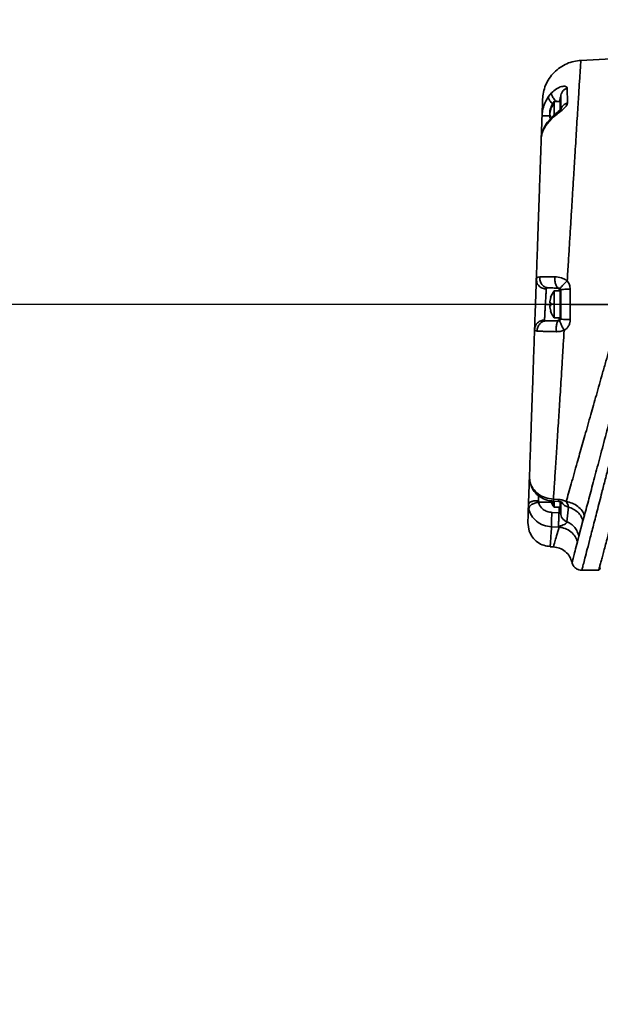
# Model space of a CAD drawing. Header units: millimetres. Extents: x 192 to 260, y 66 to 212.
# Tile 8 of 14: x 222 to 233, y 122 to 141. Entities that reach past the tile are written whole.
import ezdxf

# ---------------------------------------------------------------- set-up
doc = ezdxf.new("R2010")
doc.units = ezdxf.units.MM
doc.linetypes.add('CENTERX2', pattern=[20.32, 12.7, -2.54, 2.54, -2.54])
doc.layers.add('10', color=7, linetype='Continuous')
doc.styles.add('SLDTEXTSTYLE0', font='TXT', dxfattribs={"width": 0.7})
doc.dimstyles.new('SLDDIMSTYLE0', dxfattribs={"dimtxt": 3.5, "dimasz": 2.1, "dimexe": 0, "dimexo": 0.0625, "dimgap": 0.875, "dimtad": 2, "dimdec": 3, "dimlfac": 15.77, "dimrnd": 1e-09, "dimzin": 12, "dimdsep": 46, "dimtxsty": 'SLDTEXTSTYLE0', "dimsah": 1, "dimcen": 0.09, "dimadec": 0, "dimazin": 3, "dimtfac": 1, "dimtdec": 3, "dimtofl": 0, "dimtmove": 0, "dimatfit": 3, "dimfxl": 0, "dimfrac": 2, "dimtolj": 1, "dimtzin": 12, "dimarcsym": 0})

# ---------------------------------------------------------------- blocks, each defined once
blk = doc.blocks.new('_D_1')
at = {"layer": '10'}
for p, q in [((243.244, 135.208), (214.164, 135.208)), ((216.164, 78.138), (216.164, 135.208)), ((224.512, 78.138), (214.164, 78.138))]:
    blk.add_line(p, q, dxfattribs=at)
for points in [[(216.164, 135.208), (215.914, 133.108), (216.414, 133.108)], [(216.164, 78.138), (216.414, 80.238), (215.914, 80.238)]]:
    blk.add_solid(points, dxfattribs=at)
at = {"layer": '10', "insert": (211.653, 108.371), "char_height": 3.5, "attachment_point": 1, "rotation": 90, "style": 'SLDTEXTSTYLE0'}
blk.add_mtext('900', dxfattribs=at)
blk = doc.blocks.new('_D_2')
at = {"layer": '10'}
for p, q in [((238.928, 190.693), (214.217, 190.693)), ((216.217, 135.208), (216.217, 190.693)), ((227.317, 135.208), (214.217, 135.208))]:
    blk.add_line(p, q, dxfattribs=at)
for points in [[(216.217, 190.693), (215.967, 188.593), (216.467, 188.593)], [(216.217, 135.208), (216.467, 137.308), (215.967, 137.308)]]:
    blk.add_solid(points, dxfattribs=at)
at = {"layer": '10', "insert": (211.706, 161.278), "char_height": 3.5, "attachment_point": 1, "rotation": 90, "style": 'SLDTEXTSTYLE0'}
blk.add_mtext('875', dxfattribs=at)
blk = doc.blocks.new('_D_4')
at = {"layer": '10'}
for p, q in [((229.57, 198.62), (194.616, 198.62)), ((196.616, 198.62), (196.616, 78.138)), ((224.512, 78.138), (194.616, 78.138))]:
    blk.add_line(p, q, dxfattribs=at)
for points in [[(196.616, 198.62), (196.366, 196.52), (196.866, 196.52)], [(196.616, 78.138), (196.866, 80.238), (196.366, 80.238)]]:
    blk.add_solid(points, dxfattribs=at)
at = {"layer": '10', "insert": (192.104, 133.932), "char_height": 3.5, "attachment_point": 1, "rotation": 90, "style": 'SLDTEXTSTYLE0'}
blk.add_mtext('1900', dxfattribs=at)
blk = doc.blocks.new('_D_6')
at = {"layer": '10'}
for p, q in [((240.733, 181.931), (240.733, 161.915)), ((252.21, 91.828), (252.21, 165.915)), ((240.733, 163.915), (229.729, 163.915)), ((240.733, 163.915), (252.21, 163.915))]:
    blk.add_line(p, q, dxfattribs=at)
for points in [[(240.733, 163.915), (242.833, 163.665), (242.833, 164.165)], [(252.21, 163.915), (250.11, 164.165), (250.11, 163.665)]]:
    blk.add_solid(points, dxfattribs=at)
at = {"layer": '10', "insert": (229.729, 168.427), "char_height": 3.5, "attachment_point": 1, "style": 'SLDTEXTSTYLE0'}
blk.add_mtext('181', dxfattribs=at)

msp = doc.modelspace()

# ---------------------------------------------------------------- linework, layer by layer
at = {"color": 7, "linetype": 'Continuous', "lineweight": 35}
for p, q in [((234.821809, 139.915466), (232.703845, 139.804469)), ((232.092097, 139.122636), (232.151357, 139.192622)), ((232.32376, 138.888058), (232.32376, 139.121511)), ((232.445871, 139.281272), (232.451132, 139.001551)), ((232.20179, 139.001105), (232.134809, 138.890236)), ((232.311078, 139.031326), (232.20179, 139.031326)), ((232.118134, 138.832222), (232.135646, 138.903019)), ((232.135646, 138.876603), (232.118134, 138.805806)), ((232.118134, 138.780043), (232.135646, 138.741996)), ((232.12219, 138.733156), (232.118134, 138.749554)), ((232.135646, 138.903019), (232.134809, 138.890236)), ((232.134809, 138.890236), (232.135646, 138.876603)), ((232.158521, 138.712625), (232.067145, 138.612115)), ((232.067145, 138.612115), (232.075332, 138.63991)), ((232.166666, 138.744322), (232.074456, 138.640455)), ((232.13429, 138.733156), (232.116085, 138.733156)), ((232.135646, 138.692842), (232.118134, 138.73089)), ((231.870222, 135.649029), (231.864801, 135.680784)), ((231.864802, 135.680794), (231.868728, 135.688452)), ((231.866102, 135.690718), (231.866894, 135.648232)), ((232.311078, 135.461786), (232.20179, 135.461786)), ((232.32376, 134.933307), (232.32376, 135.482971)), ((232.504039, 135.494849), (232.504039, 135.208139)), ((232.135646, 135.336228), (232.118134, 135.255892)), ((232.118134, 135.237457), (232.135646, 135.239905)), ((232.135646, 135.239905), (232.134809, 135.212032)), ((232.135646, 135.335495), (232.135646, 135.336228)), ((232.136645, 135.208139), (232.035327, 135.208139)), ((232.135646, 135.184129), (232.118134, 135.181681)), ((232.118134, 135.162087), (232.135646, 135.081751)), ((232.20179, 135.215866), (232.134809, 135.212032)), ((232.134809, 135.212032), (232.135646, 135.184129)), ((232.135646, 135.081751), (232.135646, 135.080783)), ((232.504039, 135.208139), (233.48051, 135.208139)), ((232.504039, 135.208139), (232.504039, 134.92143)), ((232.20179, 134.954611), (232.311078, 134.954611)), ((232.20179, 134.954493), (232.311078, 134.954493)), ((231.836, 134.77), (231.833808, 134.74646)), ((231.73449, 131.943348), (231.749161, 131.836915)), ((231.734672, 131.954359), (231.745311, 131.860734)), ((231.745311, 131.860734), (231.75212, 131.837643)), ((232.186646, 131.536833), (232.285972, 131.531206)), ((231.722318, 131.360239), (231.716678, 131.439088)), ((231.906792, 131.481965), (231.903477, 131.510322)), ((232.145884, 131.484052), (231.906792, 131.481965)), ((232.20179, 131.4229), (232.14968, 131.506172)), ((232.185329, 131.499582), (232.28526, 131.493972)), ((232.20179, 131.384953), (232.311078, 131.384953)), ((232.292608, 131.384953), (232.292608, 131.282271)), ((232.32376, 131.491697), (232.32376, 131.271224)), ((232.440134, 131.114218), (232.468341, 131.392209)), ((232.292608, 131.282271), (232.15824, 131.287476)), ((232.771829, 131.22876), (232.743686, 131.128853)), ((231.704868, 131.100897), (231.729744, 130.938127)), ((232.285972, 131.012944), (232.151604, 131.018094)), ((232.2924, 131.012737), (232.285972, 131.012944)), ((232.743686, 131.128853), (232.664246, 130.842879)), ((232.664246, 130.842879), (232.64016, 130.73247)), ((232.12493, 130.64215), (232.186996, 130.638897)), ((232.125247, 130.642133), (232.126097, 130.653772)), ((232.722475, 130.198628), (233.041381, 130.198628))]:
    msp.add_line(p, q, dxfattribs=at)
for centre, start, end in [((232.526677, 138.77768), 142.4758968, 172.6652869), ((232.526677, 135.208139), 142.1885403, 161.9621983), ((232.526677, 135.208139), 198.0549064, 218.1649574), ((232.526677, 131.638599), 198.6988402, 217.4560867)]:
    msp.add_arc(centre, 0.412175, start, end, dxfattribs=at)
for points, knots in [([(235.137477, 140.116743), (235.136005, 140.111224), (235.133052, 140.100158), (235.109323, 140.011215), (235.071829, 139.870666), (235.019803, 139.675633), (234.954311, 139.430093), (234.876193, 139.13718), (234.786586, 138.801138), (234.686601, 138.426113), (234.577536, 138.016954), (234.460707, 137.578578), (234.337405, 137.115809), (234.209088, 136.6341), (234.077128, 136.138588), (233.942778, 135.633959), (233.807561, 135.125928), (233.672925, 134.619924), (233.539936, 134.119956), (233.410117, 133.631745), (233.28493, 133.160799), (233.165434, 132.71111), (233.052896, 132.287472), (232.948969, 131.896118), (232.853683, 131.537195), (232.799186, 131.331847), (232.771829, 131.22876)], [0, 0, 0, 0, 0.041895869, 0.084000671, 0.125757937, 0.167633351, 0.20972261, 0.251462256, 0.293281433, 0.335328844, 0.377021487, 0.418736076, 0.460717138, 0.502353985, 0.543918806, 0.585780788, 0.627384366, 0.668788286, 0.710409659, 0.75203438, 0.793304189, 0.83464309, 0.876238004, 0.917432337, 0.958550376, 1, 1, 1, 1]), ([(231.983195, 139.071129), (231.986971, 139.115206), (231.994724, 139.205705), (232.037484, 139.338957), (232.104853, 139.466737), (232.197545, 139.581248), (232.310421, 139.675924), (232.437005, 139.745514), (232.569491, 139.790592), (232.659841, 139.799924), (232.703845, 139.804469)], [0, 0, 0, 0, 0.117437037, 0.241124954, 0.369361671, 0.5, 0.630638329, 0.758875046, 0.882562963, 1, 1, 1, 1]), ([(232.447179, 135.649666), (232.454485, 135.768742), (232.468289, 135.993705), (232.488333, 136.320636), (232.507626, 136.635779), (232.526432, 136.943296), (232.545424, 137.253965), (232.563911, 137.556766), (232.581947, 137.85169), (232.598545, 138.122315), (232.613707, 138.368683), (232.628136, 138.602672), (232.641748, 138.823067), (232.654472, 139.027922), (232.66571, 139.207691), (232.675466, 139.362607), (232.684687, 139.508088), (232.692815, 139.635441), (232.699129, 139.733114), (232.703098, 139.793405), (232.703597, 139.800798), (232.703845, 139.804469)], [0, 0, 0, 0, 0.053165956, 0.100442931, 0.148155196, 0.198383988, 0.245493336, 0.299028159, 0.350865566, 0.401004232, 0.44944295, 0.496180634, 0.548480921, 0.599826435, 0.65021667, 0.699651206, 0.748129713, 0.812435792, 0.875849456, 0.938370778, 1, 1, 1, 1]), ([(232.151357, 139.192622), (232.181538, 139.219929), (232.240883, 139.273622), (232.325205, 139.30954), (232.383211, 139.318324), (232.417312, 139.314682), (232.440885, 139.30256), (232.444231, 139.288272), (232.445871, 139.281272)], [0, 0, 0, 0, 0.273245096, 0.537289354, 0.661824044, 0.780072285, 0.892242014, 1, 1, 1, 1]), ([(231.972086, 138.753031), (231.974464, 138.786279), (231.979277, 138.8536), (232.009757, 138.984812), (232.059123, 139.067442), (232.092097, 139.122636)], [0, 0, 0, 0, 0.2447237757, 0.4955059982, 1, 1, 1, 1]), ([(232.092097, 139.122636), (232.092591, 139.109635), (232.093352, 139.089589), (232.111496, 139.055235), (232.131645, 139.027311), (232.154136, 139.002164), (232.170921, 138.987624), (232.177472, 138.981949)], [0, 0, 0, 0, 0.3327155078, 0.5129882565, 0.6974507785, 0.8819133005, 1, 1, 1, 1]), ([(232.151357, 139.192622), (232.151541, 139.179579), (232.151824, 139.159461), (232.168061, 139.122953), (232.186043, 139.092379), (232.209812, 139.061642), (232.227089, 139.040162), (232.237157, 139.031351), (232.237186, 139.031326)], [0, 0, 0, 0, 0.312780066, 0.482458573, 0.656145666, 0.82983276, 0.999511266, 1, 1, 1, 1]), ([(232.301929, 139.031326), (232.305157, 139.051052), (232.310133, 139.081458), (232.319123, 139.109965), (232.322631, 139.119224), (232.323611, 139.121411), (232.323713, 139.121479), (232.32376, 139.121511)], [0, 0, 0, 0, 0.537447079, 0.828430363, 0.926866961, 0.966080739, 1, 1, 1, 1]), ([(232.445871, 139.281272), (232.429014, 139.273921), (232.394505, 139.258873), (232.355019, 139.219817), (232.328617, 139.17267), (232.325354, 139.1383), (232.32376, 139.121511)], [0, 0, 0, 0, 0.244245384, 0.5, 0.755754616, 1, 1, 1, 1]), ([(231.972086, 138.753031), (231.973793, 138.801905), (231.977208, 138.899683), (231.980592, 138.99661), (231.982796, 139.059723), (231.983062, 139.067327), (231.983195, 139.071129)], [0, 0, 0, 0, 0.250099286, 0.500344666, 0.750105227, 1, 1, 1, 1]), ([(232.451132, 139.001551), (232.449871, 138.99185), (232.447326, 138.972275), (232.425441, 138.938713), (232.392885, 138.903739), (232.336034, 138.854172), (232.251029, 138.790636), (232.189799, 138.739001), (232.158521, 138.712625)], [0, 0, 0, 0, 0.1089308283, 0.2197947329, 0.336854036, 0.4603355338, 0.724326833, 1, 1, 1, 1]), ([(232.20179, 139.027635), (232.20179, 139.02877), (232.20179, 139.034364), (232.20179, 139.015857), (232.20179, 139.001105)], [0, 0, 0, 0, 0.202899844, 1, 1, 1, 1]), ([(232.20179, 139.001105), (232.20179, 138.982029), (232.20179, 138.943875), (232.20179, 138.859199), (232.20179, 138.800265), (232.20179, 138.774562)], [0, 0, 0, 0, 0.360555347, 0.721110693, 1, 1, 1, 1]), ([(232.311078, 139.027635), (232.311078, 139.028739), (232.311078, 139.034181), (232.311078, 139.004679), (232.311078, 138.948274), (232.311078, 138.893457), (232.311078, 138.869302)], [0, 0, 0, 0, 0.083667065, 0.412356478, 0.741045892, 1, 1, 1, 1]), ([(232.311078, 138.886171), (232.311078, 138.886524), (232.311078, 138.903674), (232.311078, 138.924691), (232.311078, 138.929966), (232.311078, 138.932603)], [0, 0, 0, 0, 0.010400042, 0.505200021, 1, 1, 1, 1]), ([(232.317419, 138.888823), (232.317419, 138.901254), (232.317419, 138.937104), (232.317419, 138.975617), (232.317419, 138.982183), (232.317419, 138.985466)], [0, 0, 0, 0, 0.209748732, 0.604874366, 1, 1, 1, 1]), ([(232.451132, 139.001551), (232.433657, 138.994938), (232.397841, 138.981386), (232.356528, 138.944678), (232.328853, 138.899859), (232.32543, 138.867041), (232.32376, 138.851029)], [0, 0, 0, 0, 0.2439559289, 0.5, 0.7560440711, 1, 1, 1, 1]), ([(231.95781, 138.344216), (231.958603, 138.366926), (231.960468, 138.420314), (231.965696, 138.570031), (231.970008, 138.693527), (231.972086, 138.753031)], [0, 0, 0, 0, 0.277239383, 0.651753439, 1, 1, 1, 1]), ([(232.120568, 138.75916), (232.110155, 138.759427), (232.087156, 138.760019), (232.05568, 138.75995), (232.025749, 138.759492), (232.001763, 138.758445), (231.978507, 138.756535), (231.974617, 138.754412), (231.972086, 138.753031)], [0, 0, 0, 0, 0.122934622, 0.271529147, 0.423191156, 0.574853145, 0.723447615, 1, 1, 1, 1]), ([(232.118134, 138.82447), (232.117881, 138.82355), (232.117378, 138.821716), (232.117156, 138.822569), (232.117377, 138.826069), (232.117881, 138.830166), (232.118134, 138.832222)], [0, 0, 0, 0, 0.2506769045, 0.4997682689, 0.7490887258, 1, 1, 1, 1]), ([(232.118134, 138.805806), (232.117881, 138.803474), (232.117378, 138.798826), (232.117156, 138.791191), (232.117377, 138.784351), (232.117881, 138.781482), (232.118134, 138.780043)], [0, 0, 0, 0, 0.250676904, 0.499768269, 0.749088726, 1, 1, 1, 1]), ([(232.118134, 138.749554), (232.117881, 138.751886), (232.117378, 138.756534), (232.117156, 138.764168), (232.117377, 138.771009), (232.117881, 138.773878), (232.118134, 138.775316)], [0, 0, 0, 0, 0.250676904, 0.499768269, 0.749088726, 1, 1, 1, 1]), ([(232.32938, 138.887261), (232.329403, 138.887346), (232.3296, 138.888073), (232.328275, 138.886467), (232.324325, 138.88236), (232.31271, 138.870405), (232.289233, 138.849137), (232.238741, 138.806974), (232.197058, 138.77074), (232.166665, 138.744321)], [0, 0, 0, 0, 0.005589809, 0.048209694, 0.094180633, 0.201109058, 0.340327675, 0.519013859, 1, 1, 1, 1]), ([(232.067145, 138.612115), (232.036458, 138.563726), (231.990599, 138.491411), (231.963269, 138.401576), (231.959621, 138.363249), (231.95781, 138.344214)], [0, 0, 0, 0, 0.504479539, 0.753917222, 1, 1, 1, 1]), ([(232.074454, 138.640453), (232.045429, 138.595086), (231.986364, 138.502766), (231.968925, 138.415554), (231.960055, 138.371199)], [0, 0, 0, 0, 0.491413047, 1, 1, 1, 1]), ([(232.118134, 138.73089), (232.117881, 138.73181), (232.117378, 138.733644), (232.117156, 138.732791), (232.117377, 138.729291), (232.117881, 138.725193), (232.118134, 138.723138)], [0, 0, 0, 0, 0.2506769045, 0.4997682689, 0.7490887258, 1, 1, 1, 1]), ([(232.158521, 138.712625), (232.158376, 138.724934), (232.158217, 138.738414), (232.166355, 138.743437), (232.167062, 138.743874)], [0, 0, 0, 0, 0.913130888, 1, 1, 1, 1]), ([(231.864802, 135.680794), (231.869471, 135.81452), (231.878776, 136.080981), (231.892293, 136.468033), (231.905263, 136.839472), (231.917582, 137.19222), (231.929125, 137.522786), (231.939761, 137.827339), (231.949476, 138.105547), (231.955032, 138.264655), (231.95781, 138.344214)], [0, 0, 0, 0, 0.1267334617, 0.252527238, 0.3779461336, 0.5028316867, 0.6280329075, 0.7523286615, 0.8761559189, 1, 1, 1, 1]), ([(231.831883, 134.738122), (231.832451, 134.754399), (231.833675, 134.789446), (231.837154, 134.889077), (231.842047, 135.02919), (231.84799, 135.199382), (231.853995, 135.371342), (231.859054, 135.516216), (231.862756, 135.622214), (231.864153, 135.662216), (231.864802, 135.680794)], [0, 0, 0, 0, 0.104192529, 0.224353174, 0.358154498, 0.499992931, 0.641833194, 0.775638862, 0.89580412, 1, 1, 1, 1]), ([(231.868728, 135.688452), (231.871314, 135.697747), (231.877326, 135.719352), (231.909752, 135.723592), (231.928228, 135.726007)], [0, 0, 0, 0, 0.430205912, 1, 1, 1, 1]), ([(232.0516, 135.497205), (232.027508, 135.500116), (231.990428, 135.504596), (231.946269, 135.527998), (231.915997, 135.551878), (231.892291, 135.581307), (231.87377, 135.613638), (231.87139, 135.637377), (231.870222, 135.649029)], [0, 0, 0, 0, 0.270309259, 0.416032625, 0.564913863, 0.713795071, 0.859518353, 1, 1, 1, 1]), ([(231.928228, 135.726007), (231.963565, 135.727397), (232.034332, 135.730181), (232.153133, 135.729199), (232.21261, 135.728708)], [0, 0, 0, 0, 0.4993497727, 1, 1, 1, 1]), ([(231.928228, 135.726007), (231.928545, 135.700857), (231.929034, 135.662064), (231.948337, 135.613912), (231.96979, 135.580278), (231.997512, 135.552857), (232.038482, 135.526176), (232.073179, 135.521282), (232.095674, 135.51811)], [0, 0, 0, 0, 0.238357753, 0.367653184, 0.5, 0.632346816, 0.761642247, 1, 1, 1, 1]), ([(232.21261, 135.728708), (232.21206, 135.716389), (232.21092, 135.690894), (232.213585, 135.651859), (232.219907, 135.61347), (232.230169, 135.578596), (232.243659, 135.549923), (232.259326, 135.52948), (232.275875, 135.517106), (232.287157, 135.515465), (232.292608, 135.514672)], [0, 0, 0, 0, 0.1151867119, 0.2383908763, 0.3675863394, 0.5, 0.6324136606, 0.7616091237, 0.8848132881, 1, 1, 1, 1]), ([(232.21261, 135.728708), (232.254345, 135.724837), (232.316178, 135.719103), (232.396209, 135.68583), (232.430513, 135.661484), (232.447187, 135.64965)], [0, 0, 0, 0, 0.516239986, 0.76485174, 1, 1, 1, 1]), ([(232.315639, 135.504161), (232.315852, 135.507843), (232.31618, 135.513511), (232.331165, 135.533416), (232.347808, 135.552786), (232.369402, 135.575709), (232.401551, 135.607933), (232.429217, 135.633224), (232.447187, 135.64965)], [0, 0, 0, 0, 0.239092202, 0.368120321, 0.499987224, 0.631856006, 0.760889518, 1, 1, 1, 1]), ([(232.447179, 135.649666), (232.463558, 135.626475), (232.496347, 135.58005), (232.501473, 135.523267), (232.504039, 135.494849)], [0, 0, 0, 0, 0.499525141, 1, 1, 1, 1]), ([(232.035327, 135.208139), (232.037334, 135.244145), (232.040791, 135.306173), (232.045584, 135.390052), (232.049287, 135.456477), (232.05085, 135.483996), (232.0516, 135.497206)], [0, 0, 0, 0, 0.290187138, 0.499906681, 0.759948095, 1, 1, 1, 1]), ([(232.0516, 135.497206), (232.053997, 135.503589), (232.058973, 135.516837), (232.083148, 135.517676), (232.095674, 135.51811)], [0, 0, 0, 0, 0.481865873, 1, 1, 1, 1]), ([(232.095674, 135.51811), (232.120103, 135.517683), (232.168979, 135.51683), (232.251388, 135.515392), (232.292608, 135.514672)], [0, 0, 0, 0, 0.499811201, 1, 1, 1, 1]), ([(232.292608, 135.514672), (232.295472, 135.514415), (232.29993, 135.514015), (232.308243, 135.510904), (232.313379, 135.506222), (232.315639, 135.504161)], [0, 0, 0, 0, 0.501606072, 0.780687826, 1, 1, 1, 1]), ([(232.292608, 135.514672), (232.292608, 135.511868), (232.292608, 135.507817), (232.292608, 135.472621), (232.292608, 135.461786)], [0, 0, 0, 0, 0.692156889, 1, 1, 1, 1]), ([(232.315639, 135.504161), (232.317897, 135.501207), (232.322396, 135.495321), (232.323307, 135.487078), (232.32376, 135.482971)], [0, 0, 0, 0, 0.501858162, 1, 1, 1, 1]), ([(232.118134, 135.234598), (232.117889, 135.234993), (232.117402, 135.235781), (232.117151, 135.238839), (232.117259, 135.241406), (232.117277, 135.241835)], [0, 0, 0, 0, 0.455924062, 0.908964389, 1, 1, 1, 1]), ([(232.118134, 135.255892), (232.117881, 135.253413), (232.117378, 135.24847), (232.117156, 135.242285), (232.117377, 135.238111), (232.117881, 135.237676), (232.118134, 135.237457)], [0, 0, 0, 0, 0.250676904, 0.499768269, 0.749088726, 1, 1, 1, 1]), ([(232.311078, 135.31663), (232.311078, 135.316983), (232.311078, 135.334134), (232.311078, 135.355151), (232.311078, 135.360425), (232.311078, 135.363063)], [0, 0, 0, 0, 0.0104000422, 0.5052000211, 1, 1, 1, 1]), ([(232.018682, 134.912265), (232.019384, 134.924631), (232.020845, 134.95035), (232.024608, 135.018017), (232.02959, 135.105113), (232.033219, 135.170285), (232.035327, 135.208139)], [0, 0, 0, 0, 0.2405774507, 0.5003491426, 0.7097851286, 1, 1, 1, 1]), ([(232.118134, 135.160387), (232.117889, 135.162822), (232.117402, 135.167678), (232.117151, 135.172695), (232.117259, 135.174193), (232.117277, 135.174444)], [0, 0, 0, 0, 0.455924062, 0.908964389, 1, 1, 1, 1]), ([(232.118134, 135.181681), (232.117881, 135.181312), (232.117378, 135.180576), (232.117156, 135.17602), (232.117377, 135.169569), (232.117881, 135.164586), (232.118134, 135.162087)], [0, 0, 0, 0, 0.250676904, 0.499768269, 0.749088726, 1, 1, 1, 1]), ([(232.427443, 131.491195), (232.442405, 131.544161), (232.472624, 131.651141), (232.5228, 131.828693), (232.577048, 132.020668), (232.630279, 132.208999), (232.681439, 132.389825), (232.729734, 132.560466), (232.780807, 132.740927), (232.834661, 132.931209), (232.888516, 133.121441), (232.942423, 133.31165), (232.996431, 133.502144), (233.053657, 133.704027), (233.114104, 133.917297), (233.174462, 134.130173), (233.23525, 134.344366), (233.294124, 134.55183), (233.353555, 134.761158), (233.415255, 134.978386), (233.45764, 135.127615), (233.48051, 135.208139)], [0, 0, 0, 0, 0.060689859, 0.122581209, 0.185687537, 0.250021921, 0.297747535, 0.346652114, 0.396741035, 0.448019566, 0.50049288, 0.546446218, 0.594364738, 0.644253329, 0.696116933, 0.74996056, 0.797384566, 0.848511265, 0.896268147, 0.944026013, 1, 1, 1, 1]), ([(232.722792, 130.198628), (232.723834, 130.202658), (232.725919, 130.210732), (232.743007, 130.277064), (232.771072, 130.385881), (232.81199, 130.54468), (232.865487, 130.752137), (232.931476, 131.008222), (233.009796, 131.311941), (233.088563, 131.617621), (233.164105, 131.91059), (233.232993, 132.177825), (233.298973, 132.433872), (233.360619, 132.67295), (233.416776, 132.890761), (233.476318, 133.121784), (233.535191, 133.35025), (233.593552, 133.576559), (233.651562, 133.801537), (233.713774, 134.042946), (233.775379, 134.282019), (233.837256, 134.522014), (233.893064, 134.738562), (233.952809, 134.970263), (233.991529, 135.120504), (234.014114, 135.208139)], [0, 0, 0, 0, 0.057224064, 0.114639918, 0.175203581, 0.236436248, 0.299512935, 0.363872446, 0.428318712, 0.494806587, 0.537415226, 0.581355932, 0.626633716, 0.657450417, 0.689363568, 0.722374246, 0.756483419, 0.785101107, 0.815503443, 0.847690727, 0.8816632, 0.910027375, 0.941796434, 0.966049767, 1, 1, 1, 1]), ([(233.041381, 130.198628), (233.042262, 130.201922), (233.044028, 130.208522), (233.058253, 130.261937), (233.078761, 130.339041), (233.103608, 130.432309), (233.130226, 130.532252), (233.16159, 130.650077), (233.194347, 130.773151), (233.227179, 130.896431), (233.258959, 131.015757), (233.293366, 131.144985), (233.330403, 131.284118), (233.368282, 131.426419), (233.406721, 131.570759), (233.445454, 131.716202), (233.486395, 131.869969), (233.529545, 132.032063), (233.577848, 132.213515), (233.632023, 132.416935), (233.692748, 132.644985), (233.755, 132.878849), (233.81628, 133.109008), (233.876348, 133.334555), (233.937571, 133.564517), (233.996635, 133.786411), (234.053633, 134.000422), (234.10869, 134.207182), (234.163305, 134.412365), (234.214013, 134.60283), (234.262592, 134.78515), (234.315617, 134.98436), (234.354253, 135.129516), (234.37518, 135.208139)], [0, 0, 0, 0, 0.051686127, 0.103576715, 0.155696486, 0.193090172, 0.230824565, 0.268908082, 0.307348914, 0.335468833, 0.363928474, 0.392730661, 0.421878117, 0.451373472, 0.477236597, 0.503538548, 0.53028082, 0.557464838, 0.585091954, 0.618545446, 0.65308467, 0.688711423, 0.721564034, 0.751832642, 0.783444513, 0.816400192, 0.841851, 0.86920588, 0.898464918, 0.922605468, 0.943715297, 0.969513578, 1, 1, 1, 1]), ([(231.831883, 134.738123), (231.835136, 134.760086), (231.841894, 134.805699), (231.885396, 134.863839), (231.947399, 134.904054), (231.995514, 134.909596), (232.018682, 134.912265)], [0, 0, 0, 0, 0.240751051, 0.499999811, 0.759248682, 1, 1, 1, 1]), ([(231.879561, 134.705737), (231.881637, 134.729568), (231.884829, 134.766218), (231.905941, 134.810499), (231.927934, 134.841067), (231.955378, 134.865848), (231.995421, 134.890034), (232.028941, 134.894488), (232.050738, 134.897385)], [0, 0, 0, 0, 0.239572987, 0.368435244, 0.5, 0.631564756, 0.760427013, 1, 1, 1, 1]), ([(232.050738, 134.897385), (232.041162, 134.897708), (232.022582, 134.898335), (232.019955, 134.907718), (232.018682, 134.912265)], [0, 0, 0, 0, 0.515411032, 1, 1, 1, 1]), ([(232.292608, 134.901607), (232.266485, 134.901151), (232.214156, 134.900237), (232.146521, 134.899057), (232.089144, 134.898055), (232.063581, 134.897609), (232.050738, 134.897385)], [0, 0, 0, 0, 0.249418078, 0.499636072, 0.748622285, 1, 1, 1, 1]), ([(232.237113, 134.693703), (232.236858, 134.718994), (232.236465, 134.758019), (232.242522, 134.80641), (232.249547, 134.840169), (232.258854, 134.867594), (232.272791, 134.894109), (232.284815, 134.898658), (232.292608, 134.901607)], [0, 0, 0, 0, 0.238206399, 0.36755552, 0.5, 0.63244448, 0.761793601, 1, 1, 1, 1]), ([(232.292608, 134.954493), (232.292608, 134.943658), (232.292608, 134.908462), (232.292608, 134.904411), (232.292608, 134.901607)], [0, 0, 0, 0, 0.307843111, 1, 1, 1, 1]), ([(232.307397, 134.905561), (232.304771, 134.904414), (232.298653, 134.901743), (232.294804, 134.901656), (232.292608, 134.901607)], [0, 0, 0, 0, 0.429360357, 1, 1, 1, 1]), ([(232.389743, 134.718877), (232.377686, 134.740789), (232.359093, 134.774578), (232.338026, 134.817098), (232.324152, 134.847055), (232.313904, 134.871839), (232.305371, 134.896477), (232.3066, 134.901987), (232.307397, 134.905561)], [0, 0, 0, 0, 0.238474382, 0.367721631, 0.499985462, 0.632251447, 0.76150487, 1, 1, 1, 1]), ([(232.32376, 134.933307), (232.323549, 134.930597), (232.323077, 134.92453), (232.319515, 134.916801), (232.314319, 134.910105), (232.309707, 134.907078), (232.307397, 134.905561)], [0, 0, 0, 0, 0.223002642, 0.499282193, 0.749114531, 1, 1, 1, 1]), ([(232.504039, 134.92143), (232.502561, 134.90111), (232.499604, 134.860435), (232.475846, 134.803669), (232.439947, 134.753628), (232.406471, 134.730456), (232.389743, 134.718877)], [0, 0, 0, 0, 0.249720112, 0.499873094, 0.750077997, 1, 1, 1, 1]), ([(231.734672, 131.954359), (231.737734, 132.042059), (231.743851, 132.217226), (231.754388, 132.518967), (231.765779, 132.845148), (231.777972, 133.194333), (231.790806, 133.561851), (231.804149, 133.943921), (231.817869, 134.336836), (231.827213, 134.604412), (231.831883, 134.738122)], [0, 0, 0, 0, 0.125967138, 0.25159794, 0.377097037, 0.502703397, 0.627442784, 0.751721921, 0.875933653, 1, 1, 1, 1]), ([(231.879561, 134.705737), (231.865456, 134.707909), (231.837216, 134.712258), (231.833662, 134.729494), (231.831883, 134.738122)], [0, 0, 0, 0, 0.4994303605, 1, 1, 1, 1]), ([(232.237113, 134.693703), (232.198497, 134.694425), (232.121154, 134.695873), (232.021144, 134.698737), (231.936305, 134.702016), (231.898539, 134.704493), (231.879561, 134.705737)], [0, 0, 0, 0, 0.249448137, 0.499607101, 0.748545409, 1, 1, 1, 1]), ([(232.186646, 131.536833), (232.192795, 131.629233), (232.20541, 131.818795), (232.2275, 132.155625), (232.252451, 132.54115), (232.274764, 132.889693), (232.293107, 133.177562), (232.306634, 133.39084), (232.321103, 133.620144), (232.337883, 133.886936), (232.35538, 134.167746), (232.373341, 134.454123), (232.384345, 134.631736), (232.389743, 134.718877)], [0, 0, 0, 0, 0.1188966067, 0.2439208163, 0.3750814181, 0.5123875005, 0.5715480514, 0.6338692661, 0.6993527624, 0.7680002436, 0.8577815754, 0.9302242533, 1, 1, 1, 1]), ([(232.389752, 134.718894), (232.364947, 134.71119), (232.314378, 134.695482), (232.263192, 134.694303), (232.237113, 134.693703)], [0, 0, 0, 0, 0.490513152, 1, 1, 1, 1]), ([(231.716678, 131.439088), (231.718217, 131.483157), (231.721636, 131.581066), (231.727631, 131.752742), (231.731958, 131.876667), (231.733762, 131.92832), (231.733798, 131.92933)], [0, 0, 0, 0, 0.271554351, 0.603323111, 0.992242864, 1, 1, 1, 1]), ([(231.745311, 131.860734), (231.760957, 131.818845), (231.792286, 131.734971), (231.896552, 131.63292), (232.030931, 131.55908), (232.134676, 131.544387), (232.186658, 131.537025)], [0, 0, 0, 0, 0.249045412, 0.498657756, 0.74879726, 1, 1, 1, 1]), ([(231.749159, 131.836919), (231.769481, 131.784257), (231.807903, 131.684688), (231.928837, 131.578141), (232.057833, 131.515921), (232.145443, 131.504867), (232.185945, 131.499757)], [0, 0, 0, 0, 0.299430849, 0.566139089, 0.79942911, 1, 1, 1, 1]), ([(231.903477, 131.510322), (231.904442, 131.527427), (231.9062, 131.558572), (231.908073, 131.59209), (231.908918, 131.6072)], [0, 0, 0, 0, 0.54922618, 1, 1, 1, 1]), ([(232.18596, 131.500052), (232.185944, 131.499958), (232.185683, 131.498501), (232.185659, 131.504159), (232.185876, 131.516185), (232.186403, 131.530235), (232.186658, 131.537025)], [0, 0, 0, 0, 0.023666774, 0.366705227, 0.693934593, 1, 1, 1, 1]), ([(232.285228, 131.494002), (232.285123, 131.495142), (232.284919, 131.497368), (232.285202, 131.510594), (232.285721, 131.52449), (232.285972, 131.531206)], [0, 0, 0, 0, 0.351347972, 0.686511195, 1, 1, 1, 1]), ([(232.285972, 131.531206), (232.312153, 131.528184), (232.364526, 131.52214), (232.406468, 131.501512), (232.427443, 131.491195)], [0, 0, 0, 0, 0.499889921, 1, 1, 1, 1]), ([(231.716678, 131.439088), (231.71487, 131.387318), (231.711255, 131.28381), (231.707651, 131.180603), (231.705295, 131.113131), (231.70501, 131.104974), (231.704868, 131.100897)], [0, 0, 0, 0, 0.2498764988, 0.4995977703, 0.7499454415, 1, 1, 1, 1]), ([(231.716678, 131.439089), (231.719555, 131.448591), (231.725535, 131.468344), (231.768856, 131.492715), (231.831366, 131.508701), (231.880056, 131.509795), (231.903477, 131.510322)], [0, 0, 0, 0, 0.240513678, 0.499999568, 0.759485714, 1, 1, 1, 1]), ([(231.722318, 131.360239), (231.724695, 131.372503), (231.728349, 131.39136), (231.751212, 131.416703), (231.774924, 131.435302), (231.804435, 131.451823), (231.847446, 131.469947), (231.883406, 131.477229), (231.906792, 131.481965)], [0, 0, 0, 0, 0.239646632, 0.36848252, 0.5, 0.63151748, 0.760353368, 1, 1, 1, 1]), ([(232.151604, 131.018101), (232.099812, 131.025119), (231.996287, 131.039147), (231.86336, 131.116903), (231.762358, 131.225826), (231.73566, 131.315449), (231.722318, 131.360239)], [0, 0, 0, 0, 0.250397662, 0.500502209, 0.750373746, 1, 1, 1, 1]), ([(232.15824, 131.287476), (232.127903, 131.291288), (232.067226, 131.298913), (231.989399, 131.343026), (231.93027, 131.405097), (231.914616, 131.45635), (231.906792, 131.481965)], [0, 0, 0, 0, 0.250039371, 0.500108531, 0.750168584, 1, 1, 1, 1]), ([(232.20179, 131.498658), (232.20179, 131.495873), (232.20179, 131.462755), (232.20179, 131.441953), (232.20179, 131.4229)], [0, 0, 0, 0, 0.084084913, 1, 1, 1, 1]), ([(232.20179, 131.4229), (232.20179, 131.406846), (232.20179, 131.384203), (232.20179, 131.388437), (232.20179, 131.389669)], [0, 0, 0, 0, 0.709037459, 1, 1, 1, 1]), ([(232.28526, 131.493972), (232.293358, 131.493263), (232.308914, 131.491899), (232.325207, 131.488456), (232.334417, 131.486668), (232.338032, 131.485914), (232.33795, 131.487027), (232.337949, 131.487049)], [0, 0, 0, 0, 0.278227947, 0.534468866, 0.772206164, 0.995387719, 1, 1, 1, 1]), ([(232.311078, 131.491237), (232.311078, 131.490954), (232.311078, 131.460623), (232.311078, 131.420313), (232.311078, 131.384431), (232.311078, 131.388488), (232.311078, 131.389669)], [0, 0, 0, 0, 0.003880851, 0.417146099, 0.830411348, 1, 1, 1, 1]), ([(232.317419, 131.430813), (232.317419, 131.433601), (232.317419, 131.43907), (232.317419, 131.473198), (232.317419, 131.489924)], [0, 0, 0, 0, 0.509895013, 1, 1, 1, 1]), ([(232.468341, 131.392209), (232.448488, 131.398103), (232.408784, 131.409892), (232.362761, 131.444445), (232.34632, 131.473828), (232.338786, 131.487293)], [0, 0, 0, 0, 0.351383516, 0.702767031, 1, 1, 1, 1]), ([(232.771829, 131.22876), (232.75881, 131.260084), (232.732092, 131.324366), (232.649491, 131.405915), (232.544787, 131.467099), (232.465889, 131.483301), (232.427443, 131.491195)], [0, 0, 0, 0, 0.243639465, 0.5, 0.756360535, 1, 1, 1, 1]), ([(232.468341, 131.392209), (232.464907, 131.412474), (232.459277, 131.445704), (232.436378, 131.478428), (232.427443, 131.491195)], [0, 0, 0, 0, 0.60984066, 1, 1, 1, 1]), ([(232.468341, 131.392209), (232.500508, 131.380413), (232.566096, 131.356362), (232.648647, 131.293304), (232.712767, 131.216077), (232.733512, 131.157555), (232.743686, 131.128853)], [0, 0, 0, 0, 0.2452225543, 0.5, 0.7547774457, 1, 1, 1, 1]), ([(232.151604, 131.018101), (232.151352, 131.023647), (232.150828, 131.035122), (232.150571, 131.06119), (232.150773, 131.09396), (232.151511, 131.132446), (232.152741, 131.173857), (232.154362, 131.215092), (232.156214, 131.253745), (232.15758, 131.276486), (232.15824, 131.287476)], [0, 0, 0, 0, 0.1152406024, 0.2384555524, 0.3676259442, 0.4999943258, 0.6323635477, 0.7615363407, 0.8847549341, 1, 1, 1, 1]), ([(232.285972, 131.012944), (232.285719, 131.018494), (232.285197, 131.029979), (232.284941, 131.056055), (232.285143, 131.088823), (232.285882, 131.1273), (232.287111, 131.168696), (232.288732, 131.209915), (232.290583, 131.248552), (232.291948, 131.271285), (232.292608, 131.282271)], [0, 0, 0, 0, 0.11525008, 0.238468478, 0.367636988, 0.5, 0.632363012, 0.761531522, 0.88474992, 1, 1, 1, 1]), ([(232.32376, 131.271224), (232.323221, 131.271049), (232.322139, 131.270698), (232.315216, 131.27363), (232.307086, 131.277058), (232.299155, 131.280078), (232.294699, 131.281571), (232.292608, 131.282271)], [0, 0, 0, 0, 0.249038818, 0.499213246, 0.749857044, 0.882637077, 1, 1, 1, 1]), ([(232.126097, 130.653772), (232.126289, 130.656377), (232.126885, 130.664461), (232.131495, 130.728653), (232.139449, 130.841718), (232.147529, 130.958959), (232.151604, 131.018094)], [0, 0, 0, 0, 0.134698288, 0.418043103, 0.706468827, 1, 1, 1, 1]), ([(232.186999, 130.638951), (232.186994, 130.638933), (232.184767, 130.631041), (232.192466, 130.658308), (232.211299, 130.725178), (232.244057, 130.841313), (232.27622, 130.955361), (232.2924, 131.012737)], [0, 0, 0, 0, 0.000556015, 0.249628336, 0.499718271, 0.748316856, 1, 1, 1, 1]), ([(232.2924, 131.012737), (232.295552, 131.015761), (232.302567, 131.02249), (232.326193, 131.038896), (232.37329, 131.052298), (232.41321, 131.071326), (232.43585, 131.093189), (232.438685, 131.107107), (232.440134, 131.114218)], [0, 0, 0, 0, 0.084457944, 0.187930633, 0.408745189, 0.663901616, 0.828296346, 1, 1, 1, 1]), ([(232.2924, 131.012737), (232.331457, 131.005968), (232.411654, 130.99207), (232.517846, 130.928032), (232.601129, 130.839368), (232.627377, 130.767481), (232.64016, 130.73247)], [0, 0, 0, 0, 0.243504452, 0.5, 0.756495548, 1, 1, 1, 1]), ([(232.664246, 130.842879), (232.656734, 130.870925), (232.641471, 130.927904), (232.590672, 131.004968), (232.52347, 131.07077), (232.467622, 131.099886), (232.440134, 131.114218)], [0, 0, 0, 0, 0.24610379, 0.5, 0.75389621, 1, 1, 1, 1]), ([(231.729743, 130.938128), (231.748228, 130.897399), (231.785509, 130.815256), (231.884553, 130.722433), (232.001484, 130.66164), (232.085087, 130.652573), (232.125687, 130.648169)], [0, 0, 0, 0, 0.253214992, 0.5106782, 0.762376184, 1, 1, 1, 1]), ([(232.186984, 130.638898), (232.226543, 130.633189), (232.307807, 130.621461), (232.415227, 130.555519), (232.49908, 130.461412), (232.524956, 130.38349), (232.537552, 130.345558)], [0, 0, 0, 0, 0.243397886, 0.5, 0.756602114, 1, 1, 1, 1]), ([(232.64016, 130.73247), (232.624448, 130.673234), (232.593016, 130.554724), (232.561684, 130.436569), (232.541288, 130.359648), (232.5388, 130.350263), (232.537552, 130.345558)], [0, 0, 0, 0, 0.250281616, 0.5007178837, 0.749702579, 1, 1, 1, 1]), ([(232.722792, 130.198628), (232.703484, 130.200342), (232.662851, 130.203949), (232.60627, 130.234224), (232.559255, 130.282299), (232.544755, 130.324565), (232.537552, 130.345558)], [0, 0, 0, 0, 0.227068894, 0.477845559, 0.740646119, 1, 1, 1, 1]), ([(233.041381, 130.198628), (233.044168, 130.20024), (233.04945, 130.203297), (233.059492, 130.220454), (233.06727, 130.237618), (233.069798, 130.243196)], [0, 0, 0, 0, 0.429683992, 0.814645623, 1, 1, 1, 1])]:
    msp.add_open_spline(points, degree=3, knots=knots, dxfattribs=at)
for points in [[(232.20179, 135.461668), (232.20179, 135.458869), (232.20179, 135.453273), (232.20179, 135.397198), (232.20179, 135.315183), (232.20179, 135.248972), (232.20179, 135.215866)], [(232.311078, 135.461668), (232.311078, 135.458868), (232.311078, 135.453269), (232.311078, 135.397213), (232.311078, 135.315129), (232.311078, 135.216068), (232.311078, 135.115799), (232.311078, 135.030278), (232.311078, 134.969078), (232.311078, 134.959433), (232.311078, 134.954611)], [(232.317419, 135.208139), (232.317419, 135.235367), (232.317419, 135.289823), (232.317419, 135.358506), (232.317419, 135.406556), (232.317419, 135.412803), (232.317419, 135.415926)], [(232.32376, 135.482971), (232.326429, 135.484478), (232.331765, 135.487491), (232.372997, 135.491337), (232.432268, 135.494112), (232.480115, 135.494603), (232.504039, 135.494849)], [(232.20179, 135.215866), (232.20179, 135.182529), (232.20179, 135.115853), (232.20179, 135.030264), (232.20179, 134.969081), (232.20179, 134.959434), (232.20179, 134.954611)], [(232.317419, 135.208139), (232.316502, 135.208139), (232.314667, 135.208139), (232.312666, 135.208139), (232.311329, 135.208139), (232.311162, 135.208139), (232.311078, 135.208139)], [(232.317419, 135.208139), (232.318336, 135.208139), (232.320171, 135.208139), (232.322172, 135.208139), (232.323509, 135.208139), (232.323677, 135.208139), (232.32376, 135.208139)], [(232.317419, 135.000353), (232.317419, 135.003476), (232.317419, 135.009723), (232.317419, 135.057773), (232.317419, 135.126456), (232.317419, 135.180912), (232.317419, 135.208139)], [(232.504039, 134.92143), (232.480115, 134.921676), (232.432268, 134.922167), (232.372997, 134.924942), (232.331765, 134.928788), (232.326429, 134.931801), (232.32376, 134.933307)], [(232.32376, 131.271224), (232.325337, 131.254571), (232.32849, 131.221264), (232.353489, 131.175803), (232.390563, 131.137519), (232.42361, 131.121985), (232.440134, 131.114218)]]:
    msp.add_open_spline(points, degree=3, dxfattribs=at)
at = {"layer": '10', "linetype": 'CENTERX2', "lineweight": 18, "ltscale": 1.268231}
msp.add_line((247.399243, 135.208139), (227.317109, 135.208139), dxfattribs=at)

# ---------------------------------------------------------------- dimensions: what is measured, and where the dimension line sits
at = {"layer": '10'}
for base, p1, p2, picture, middle in [((196.615786, 78.137753), (229.569865, 198.61968), (224.51187, 78.137753), '_D_4', (196.615786, 137.002112)), ((216.217367, 190.693238), (227.317109, 135.208139), (238.927667, 190.693238), '_D_2', (216.217367, 163.577716)), ((216.164249, 135.208139), (224.51187, 78.137753), (243.243808, 135.208139), '_D_1', (216.164249, 110.672438))]:
    dim = msp.add_linear_dim(base=base, p1=p1, p2=p2, angle=90, dimstyle='SLDDIMSTYLE0', dxfattribs=at)
    dim.commit()
    dim.dimension.update_dxf_attribs({"geometry": picture, "text_midpoint": middle, "dimtype": 160})
dim = msp.add_linear_dim(base=(252.210327, 163.91508), p1=(240.732833, 181.930546), p2=(252.210327, 91.828473), dimstyle='SLDDIMSTYLE0', dxfattribs=at)
dim.commit()
dim.dimension.update_dxf_attribs({"geometry": '_D_6', "text_midpoint": (232.030887, 163.91508), "dimtype": 160})

doc.saveas('drawing.dxf')
